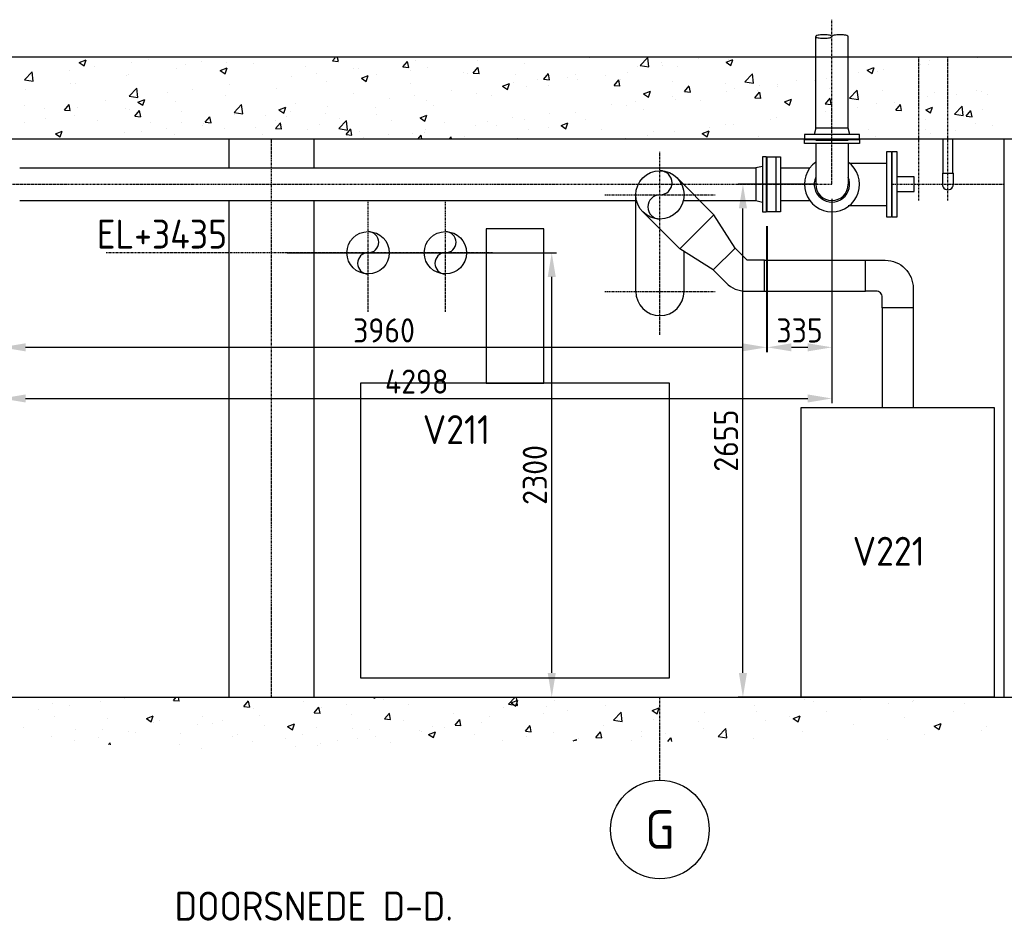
# Model space of a CAD drawing. Header units: metres. Extents: x -82085 to 58758, y -66901 to 95305.
# Tile 132 of 135: x 48527 to 53622, y 34251 to 38898. Entities that reach past the tile are written whole.
import ezdxf
from ezdxf.enums import TextEntityAlignment as Align

# ---------------------------------------------------------------- set-up
doc = ezdxf.new("R2010")
doc.units = ezdxf.units.M
doc.header["$MEASUREMENT"] = 0
doc.header["$PDSIZE"] = -1
doc.linetypes.add('CENTER-LN', pattern=[19, 10, -3, 3, -3])
doc.linetypes.add('HIDDEN2', pattern=[4.7625, 3.175, -1.5875])
doc.layers.get('0').update_dxf_attribs({"linetype": 'CONTINUOUS'})
doc.layers.get('DEFPOINTS').update_dxf_attribs({"linetype": 'CONTINUOUS'})
for name, color, linetype in [('3', 3, 'CONTINUOUS'), ('ARCERING', 10, 'CONTINUOUS'), ('CL', 1, 'CENTER-LN'), ('DIM', 10, 'CONTINUOUS'), ('GEBOUW', 7, 'CONTINUOUS'), ('TEXT2', 7, 'CONTINUOUS')]:
    doc.layers.add(name, color=color, linetype=linetype)
doc.styles.add('ROMANS', font='iso.shx')
doc.styles.get("Standard").update_dxf_attribs({"font": 'iso.shx'})
doc.dimstyles.get("Standard").update_dxf_attribs({"dimtxt": 0.18, "dimasz": 0.18, "dimexe": 0.18, "dimexo": 0.0625, "dimgap": 0.09, "dimtad": 0, "dimtih": 1, "dimtoh": 1, "dimdec": 4, "dimzin": 0, "dimdsep": 46, "dimtxsty": 'Standard', "dimcen": 0.09, "dimadec": 0, "dimazin": 0, "dimtfac": 1, "dimtdec": 4, "dimtofl": 0, "dimtmove": 0, "dimatfit": 3, "dimfxl": 1, "dimtolj": 1, "dimtzin": 0, "dimarcsym": 0})

# ---------------------------------------------------------------- blocks, each defined once
blk = doc.blocks.new('*D77')
at = {"layer": 'DEFPOINTS', "color": 0, "transparency": 16777216}
for p in [(52269.5, 38046.2), (52730.2, 38046.2), (53620.2, 35391.2)]:
    blk.add_point(p, dxfattribs=at)
at = {"layer": 'DIM', "color": 0, "lineweight": -2, "transparency": 16777216}
for p, q in [((52655.2, 38046.2), (52244.5, 38046.2)), ((52269.5, 35516.2), (52269.5, 37921.2)), ((53545.2, 35391.2), (52244.5, 35391.2))]:
    blk.add_line(p, q, dxfattribs=at)
at = {"layer": 'DIM', "color": 0, "transparency": 16777216}
for points in [[(52248.6, 37921.2), (52290.3, 37921.2), (52269.5, 38046.2)], [(52248.6, 35516.2), (52290.3, 35516.2), (52269.5, 35391.2)]]:
    blk.add_solid(points, dxfattribs=at)
at = {"layer": 'DIM', "color": 0, "transparency": 16777216, "insert": (52182, 36718.7), "char_height": 125, "attachment_point": 5, "rotation": 90}
blk.add_mtext('\\A1;2655', dxfattribs=at)
blk = doc.blocks.new('*D76')
at = {"layer": 'DEFPOINTS', "color": 0, "transparency": 16777216}
for p in [(49835.3, 37691.2), (51280.2, 37691.2), (49393.4, 35391.2)]:
    blk.add_point(p, dxfattribs=at)
at = {"layer": 'DIM', "color": 0, "lineweight": -2, "transparency": 16777216}
for p, q in [((49910.3, 37691.2), (51305.2, 37691.2)), ((51280.2, 35516.2), (51280.2, 37566.2)), ((49468.4, 35391.2), (51305.2, 35391.2))]:
    blk.add_line(p, q, dxfattribs=at)
at = {"layer": 'DIM', "color": 0, "transparency": 16777216}
for points in [[(51259.4, 37566.2), (51301.1, 37566.2), (51280.2, 37691.2)], [(51259.4, 35516.2), (51301.1, 35516.2), (51280.2, 35391.2)]]:
    blk.add_solid(points, dxfattribs=at)
at = {"layer": 'DIM', "color": 0, "transparency": 16777216, "insert": (51192.7, 36541.2), "char_height": 125, "attachment_point": 5, "rotation": 90}
blk.add_mtext('\\A1;2300', dxfattribs=at)
blk = doc.blocks.new('*D73')
at = {"layer": 'DEFPOINTS', "color": 0, "transparency": 16777216}
for p in [(48432.3, 38046.2), (52730.2, 38046.2), (52730.2, 36937.1)]:
    blk.add_point(p, dxfattribs=at)
at = {"layer": 'DIM', "color": 0, "lineweight": -2, "transparency": 16777216}
for p, q in [((48432.3, 37971.2), (48432.3, 36912.1)), ((52730.2, 37971.2), (52730.2, 36912.1)), ((48557.3, 36937.1), (52605.2, 36937.1))]:
    blk.add_line(p, q, dxfattribs=at)
at = {"layer": 'DIM', "color": 0, "transparency": 16777216}
for points in [[(48557.3, 36958), (48557.3, 36916.3), (48432.3, 36937.1)], [(52605.2, 36958), (52605.2, 36916.3), (52730.2, 36937.1)]]:
    blk.add_solid(points, dxfattribs=at)
at = {"layer": 'DIM', "color": 0, "transparency": 16777216, "insert": (50581.3, 37024.6), "char_height": 125, "attachment_point": 5}
blk.add_mtext('\\A1;4298', dxfattribs=at)
blk = doc.blocks.new('*X7')
at = {"color": 0}
for p, q in [((50145.4, 31327.8, 3239), (50158.8, 31343.8, 3239)), ((50175.9, 31324.8, 3239), (50172.4, 31343.8, 3239)), ((51477.3, 31343.8, 3239), (51477.4, 31343.7, 3239)), ((51477.5, 31343.7, 3239), (51477.5, 31343.8, 3239)), ((51737.3, 31303.4, 3239), (51776, 31343.8, 3239)), ((51782.5, 31296.4, 3239), (51777, 31343.8, 3239)), ((52041.1, 31342.1, 3239), (52041.1, 31342.1, 3239)), ((52192.4, 31337, 3239), (52192.4, 31337, 3239)), ((53484.9, 31342.6, 3239), (53484.9, 31342.6, 3239)), ((48835.1, 31319, 3239), (48870.7, 31332.7, 3239)), ((48835.1, 31319, 3239), (48860.4, 31301.9, 3239)), ((48860.4, 31301.9, 3239), (48870.7, 31332.6, 3239)), ((48914, 31296, 3239), (48914, 31296, 3239)), ((49106.4, 31321.3, 3239), (49106.4, 31321.3, 3239)), ((49194.5, 31334.7, 3239), (49194.5, 31334.7, 3239)), ((49340.5, 31285.5, 3239), (49340.5, 31285.5, 3239)), ((49384.4, 31310.2, 3239), (49384.4, 31310.2, 3239)), ((49465.7, 31323.3, 3239), (49465.7, 31323.3, 3239)), ((49565.2, 31278.3, 3239), (49600.8, 31292, 3239)), ((49590.5, 31261.2, 3239), (49600.8, 31291.9, 3239)), ((49597.1, 31318, 3239), (49597.1, 31318, 3239)), ((49736.8, 31311.8, 3239), (49736.8, 31311.8, 3239)), ((50008, 31300.4, 3239), (50008, 31300.4, 3239)), ((50145.3, 31327.8, 3239), (50175.7, 31325.1, 3239)), ((50253.5, 31289.6, 3239), (50253.5, 31289.6, 3239)), ((50279.2, 31288.9, 3239), (50279.2, 31288.9, 3239)), ((50509.7, 31295.9, 3239), (50534.2, 31325.1, 3239)), ((50509.7, 31295.9, 3239), (50540, 31293.2, 3239)), ((50540.2, 31292.9, 3239), (50534.4, 31324.8, 3239)), ((50574.3, 31331.8, 3239), (50574.3, 31331.8, 3239)), ((50636.1, 31293.4, 3239), (50636.1, 31293.4, 3239)), ((50874.1, 31264, 3239), (50898.6, 31293.2, 3239)), ((50896.9, 31329.2, 3239), (50896.9, 31329.2, 3239)), ((50904.6, 31261, 3239), (50898.7, 31292.9, 3239)), ((51141, 31312.2, 3239), (51141, 31312.2, 3239)), ((51721.5, 31300.1, 3239), (51721.5, 31300.1, 3239)), ((51737.4, 31303.3, 3239), (51782.6, 31296.3, 3239)), ((51848.7, 31316.8, 3239), (51848.7, 31316.8, 3239)), ((51855.3, 31302.4, 3239), (51855.3, 31302.4, 3239)), ((51928.6, 31298.9, 3239), (51928.6, 31298.9, 3239)), ((52182.2, 31320.1, 3239), (52217.8, 31333.8, 3239)), ((52182.2, 31320.1, 3239), (52207.5, 31303, 3239)), ((52207.5, 31303, 3239), (52217.8, 31333.7, 3239)), ((52912.3, 31279.4, 3239), (52947.8, 31293.1, 3239)), ((52937.6, 31262.3, 3239), (52947.9, 31293, 3239)), ((52995.8, 31285.1, 3239), (52995.8, 31285.1, 3239)), ((53188.2, 31310.4, 3239), (53188.2, 31310.4, 3239)), ((53228.3, 31310.1, 3239), (53228.3, 31310.1, 3239)), ((53234.3, 31328, 3239), (53234.3, 31328, 3239)), ((48551.7, 31229, 3239), (48591.3, 31270.3, 3239)), ((48596.9, 31221.9, 3239), (48591.3, 31270.2, 3239)), ((48786.8, 31279.2, 3239), (48786.8, 31279.2, 3239)), ((49079.7, 31249.7, 3239), (49079.7, 31249.7, 3239)), ((49088.2, 31259.3, 3239), (49088.2, 31259.3, 3239)), ((49565.2, 31278.3, 3239), (49590.5, 31261.2, 3239)), ((49933.9, 31247.5, 3239), (49933.9, 31247.5, 3239)), ((50061.1, 31264.2, 3239), (50061.1, 31264.2, 3239)), ((50295.2, 31237.6, 3239), (50330.8, 31251.3, 3239)), ((50295.3, 31237.6, 3239), (50320.5, 31220.5, 3239)), ((50320.6, 31220.6, 3239), (50330.9, 31251.3, 3239)), ((50372.2, 31255.3, 3239), (50372.2, 31255.3, 3239)), ((50550.4, 31277.4, 3239), (50550.4, 31277.4, 3239)), ((50821.6, 31266, 3239), (50821.6, 31266, 3239)), ((50844.8, 31261.3, 3239), (50844.8, 31261.3, 3239)), ((50874, 31264, 3239), (50904.4, 31261.4, 3239)), ((51092.8, 31254.5, 3239), (51092.8, 31254.5, 3239)), ((51238.5, 31232.2, 3239), (51263, 31261.4, 3239)), ((51269, 31229.2, 3239), (51263.1, 31261, 3239)), ((51363.9, 31243.1, 3239), (51363.9, 31243.1, 3239)), ((51400.7, 31257.8, 3239), (51400.7, 31257.8, 3239)), ((51559, 31251.5, 3239), (51559, 31251.5, 3239)), ((51672, 31266.4, 3239), (51672, 31266.4, 3239)), ((52279.5, 31219.4, 3239), (52319, 31260.6, 3239)), ((52324.7, 31212.3, 3239), (52319, 31260.5, 3239)), ((52703.7, 31236.2, 3239), (52703.7, 31236.2, 3239)), ((52868.6, 31268.3, 3239), (52868.6, 31268.3, 3239)), ((52912.3, 31279.4, 3239), (52937.6, 31262.3, 3239)), ((52938.1, 31277.1, 3239), (52938.1, 31277.1, 3239)), ((52967.5, 31274.3, 3239), (52967.5, 31274.3, 3239)), ((48551.8, 31228.8, 3239), (48597, 31221.8, 3239)), ((48791.9, 31208.5, 3239), (48791.9, 31208.5, 3239)), ((48815.8, 31211.7, 3239), (48815.8, 31211.7, 3239)), ((49093.9, 31144.9, 3239), (49133.4, 31186.2, 3239)), ((49139.1, 31137.8, 3239), (49133.4, 31186.1, 3239)), ((49613.1, 31205.3, 3239), (49613.1, 31205.3, 3239)), ((49854.8, 31187, 3239), (49854.8, 31187, 3239)), ((50115.6, 31222.8, 3239), (50115.6, 31222.8, 3239)), ((50548.5, 31210.5, 3239), (50548.5, 31210.5, 3239)), ((51025.3, 31197, 3239), (51060.9, 31210.6, 3239)), ((51025.3, 31196.9, 3239), (51050.6, 31179.9, 3239)), ((51050.6, 31179.9, 3239), (51060.9, 31210.6, 3239)), ((51081.1, 31215.8, 3239), (51081.1, 31215.8, 3239)), ((51147.3, 31192.6, 3239), (51147.3, 31192.6, 3239)), ((51208.3, 31232.5, 3239), (51208.3, 31232.5, 3239)), ((51238.4, 31232.1, 3239), (51268.8, 31229.5, 3239)), ((51262.8, 31200.7, 3239), (51262.8, 31200.7, 3239)), ((51411.1, 31230.7, 3239), (51411.1, 31230.7, 3239)), ((51602.8, 31200.3, 3239), (51627.3, 31229.5, 3239)), ((51602.8, 31200.3, 3239), (51633.1, 31197.6, 3239)), ((51633.3, 31197.3, 3239), (51627.5, 31229.1, 3239)), ((51635.1, 31231.6, 3239), (51635.1, 31231.6, 3239)), ((51906.3, 31220.2, 3239), (51906.3, 31220.2, 3239)), ((51967.2, 31168.4, 3239), (51991.7, 31197.6, 3239)), ((51997.7, 31165.4, 3239), (51991.8, 31197.2, 3239)), ((52177.5, 31208.7, 3239), (52177.5, 31208.7, 3239)), ((52228.2, 31184, 3239), (52228.2, 31184, 3239)), ((52279.5, 31219.2, 3239), (52324.7, 31212.2, 3239)), ((52355.4, 31200.8, 3239), (52355.4, 31200.8, 3239)), ((52447.1, 31203.7, 3239), (52447.1, 31203.7, 3239)), ((52448.7, 31197.2, 3239), (52448.7, 31197.2, 3239)), ((52547.8, 31226.1, 3239), (52547.8, 31226.1, 3239)), ((52641.8, 31226.3, 3239), (52641.8, 31226.3, 3239)), ((52719.8, 31185.8, 3239), (52719.8, 31185.8, 3239)), ((48559.3, 31179.1, 3239), (48559.3, 31179.1, 3239)), ((49093.9, 31144.8, 3239), (49139.1, 31137.8, 3239)), ((49293.5, 31163.2, 3239), (49293.5, 31163.2, 3239)), ((49420.7, 31179.9, 3239), (49420.7, 31179.9, 3239)), ((49590.9, 31148.9, 3239), (49590.9, 31148.9, 3239)), ((50252.3, 31159.6, 3239), (50252.3, 31159.6, 3239)), ((50440.7, 31131.4, 3239), (50440.7, 31131.4, 3239)), ((50567.9, 31148.2, 3239), (50567.9, 31148.2, 3239)), ((50760.3, 31173.5, 3239), (50760.3, 31173.5, 3239)), ((50890.7, 31160, 3239), (50890.7, 31160, 3239)), ((50966.5, 31149.8, 3239), (50966.5, 31149.8, 3239)), ((51755.4, 31156.3, 3239), (51790.9, 31169.9, 3239)), ((51755.4, 31156.2, 3239), (51780.7, 31139.2, 3239)), ((51780.7, 31139.2, 3239), (51791, 31169.9, 3239)), ((51907.4, 31141.8, 3239), (51907.4, 31141.8, 3239)), ((51967.1, 31168.4, 3239), (51997.5, 31165.7, 3239)), ((52186.2, 31167.9, 3239), (52186.2, 31167.9, 3239)), ((52331.5, 31136.5, 3239), (52361.9, 31133.9, 3239)), ((52331.6, 31136.5, 3239), (52356.1, 31165.7, 3239)), ((52345.5, 31175.4, 3239), (52345.5, 31175.4, 3239)), ((52362.1, 31133.5, 3239), (52356.2, 31165.4, 3239)), ((52696, 31104.7, 3239), (52720.4, 31133.8, 3239)), ((52726.4, 31101.6, 3239), (52720.6, 31133.5, 3239)), ((52821.6, 31135.3, 3239), (52861.2, 31176.5, 3239)), ((52821.7, 31135.1, 3239), (52866.9, 31128.1, 3239)), ((52866.8, 31128.2, 3239), (52861.2, 31176.4, 3239)), ((52991, 31174.3, 3239), (52991, 31174.3, 3239)), ((53222.2, 31141, 3239), (53222.2, 31141, 3239)), ((53262.2, 31162.9, 3239), (53262.2, 31162.9, 3239)), ((53375.4, 31152.3, 3239), (53375.4, 31152.3, 3239)), ((53478.7, 31173.5, 3239), (53478.7, 31173.5, 3239)), ((53502.6, 31169, 3239), (53502.6, 31169, 3239)), ((53533.4, 31151.4, 3239), (53533.4, 31151.4, 3239)), ((48553.2, 31098.1, 3239), (48553.2, 31098.1, 3239)), ((48758.4, 31073.2, 3239), (48782.9, 31102.4, 3239)), ((48780.3, 31095.6, 3239), (48780.3, 31095.6, 3239)), ((48788.9, 31070.2, 3239), (48783, 31102.1, 3239)), ((48824.4, 31086.6, 3239), (48824.4, 31086.6, 3239)), ((48972.7, 31121, 3239), (48972.7, 31121, 3239)), ((49073.5, 31080.6, 3239), (49073.5, 31080.6, 3239)), ((49138.4, 31114.5, 3239), (49173.9, 31128.1, 3239)), ((49138.4, 31114.4, 3239), (49163.6, 31097.4, 3239)), ((49163.7, 31097.4, 3239), (49174, 31128.1, 3239)), ((49334.3, 31116.4, 3239), (49334.3, 31116.4, 3239)), ((49636, 31060.8, 3239), (49675.6, 31102.1, 3239)), ((49681.2, 31053.8, 3239), (49675.6, 31102, 3239)), ((49868.4, 31073.8, 3239), (49904, 31087.5, 3239)), ((49893.7, 31056.7, 3239), (49904, 31087.4, 3239)), ((49956, 31108.8, 3239), (49956, 31108.8, 3239)), ((50119.9, 31089.2, 3239), (50119.9, 31089.2, 3239)), ((50366, 31086.2, 3239), (50366, 31086.2, 3239)), ((50629.9, 31124.3, 3239), (50629.9, 31124.3, 3239)), ((50670.2, 31099, 3239), (50670.2, 31099, 3239)), ((51587.8, 31099.7, 3239), (51587.8, 31099.7, 3239)), ((51665.8, 31097.3, 3239), (51665.8, 31097.3, 3239)), ((51715, 31116.4, 3239), (51715, 31116.4, 3239)), ((51922.4, 31129.8, 3239), (51922.4, 31129.8, 3239)), ((52049.3, 31124.6, 3239), (52049.3, 31124.6, 3239)), ((52485.4, 31115.6, 3239), (52521, 31129.2, 3239)), ((52485.4, 31115.5, 3239), (52510.7, 31098.5, 3239)), ((52510.7, 31098.5, 3239), (52521, 31129.2, 3239)), ((52695.9, 31104.6, 3239), (52726.2, 31102, 3239)), ((52862.2, 31084.7, 3239), (52862.2, 31084.7, 3239)), ((52961.3, 31105.2, 3239), (52961.3, 31105.2, 3239)), ((53054.6, 31110, 3239), (53054.6, 31110, 3239)), ((53060.3, 31072.8, 3239), (53084.8, 31102, 3239)), ((53090.8, 31069.8, 3239), (53084.9, 31101.6, 3239)), ((53215.5, 31074.9, 3239), (53251.1, 31088.6, 3239)), ((53240.8, 31057.8, 3239), (53251.1, 31088.5, 3239)), ((53363.8, 31051.2, 3239), (53403.3, 31092.4, 3239)), ((53409, 31044.1, 3239), (53403.4, 31092.4, 3239)), ((48653.1, 31078.9, 3239), (48653.1, 31078.9, 3239)), ((48660.3, 31029.8, 3239), (48660.3, 31029.8, 3239)), ((48758.3, 31073.2, 3239), (48788.7, 31070.5, 3239)), ((48809.7, 31042.5, 3239), (48809.7, 31042.5, 3239)), ((49095.6, 31075.1, 3239), (49095.6, 31075.1, 3239)), ((49122.7, 31041.3, 3239), (49147.2, 31070.5, 3239)), ((49122.7, 31041.3, 3239), (49153, 31038.6, 3239)), ((49153.2, 31038.3, 3239), (49147.4, 31070.2, 3239)), ((49366.7, 31063.7, 3239), (49366.7, 31063.7, 3239)), ((49487.1, 31009.4, 3239), (49511.6, 31038.6, 3239)), ((49517.6, 31006.4, 3239), (49511.7, 31038.3, 3239)), ((49636.1, 31060.7, 3239), (49681.3, 31053.7, 3239)), ((49637.9, 31052.2, 3239), (49637.9, 31052.2, 3239)), ((49659.7, 31057.9, 3239), (49659.7, 31057.9, 3239)), ((49800.3, 31047.1, 3239), (49800.3, 31047.1, 3239)), ((49868.4, 31073.7, 3239), (49893.7, 31056.7, 3239)), ((49909.1, 31040.8, 3239), (49909.1, 31040.8, 3239)), ((49927.5, 31063.9, 3239), (49927.5, 31063.9, 3239)), ((50109.4, 31053.7, 3239), (50109.4, 31053.7, 3239)), ((50374, 31048.1, 3239), (50374, 31048.1, 3239)), ((50598.5, 31033.1, 3239), (50634, 31046.8, 3239)), ((50598.5, 31033.1, 3239), (50623.8, 31016, 3239)), ((50623.8, 31016, 3239), (50634.1, 31046.7, 3239)), ((51074.6, 31032.1, 3239), (51074.6, 31032.1, 3239)), ((51267, 31057.5, 3239), (51267, 31057.5, 3239)), ((51405, 31061.5, 3239), (51405, 31061.5, 3239)), ((51753, 31073.7, 3239), (51753, 31073.7, 3239)), ((52440.9, 31034.6, 3239), (52440.9, 31034.6, 3239)), ((52697.5, 31067.1, 3239), (52697.5, 31067.1, 3239)), ((52735, 31068, 3239), (52735, 31068, 3239)), ((53060.2, 31072.8, 3239), (53090.6, 31070.1, 3239)), ((53215.5, 31074.8, 3239), (53240.8, 31057.8, 3239)), ((53363.8, 31051, 3239), (53409, 31044, 3239)), ((53424.6, 31040.9, 3239), (53455, 31038.2, 3239)), ((53424.7, 31040.9, 3239), (53449.2, 31070.1, 3239)), ((53455.2, 31037.9, 3239), (53449.3, 31069.7, 3239)), ((53509.6, 31075.7, 3239), (53509.6, 31075.7, 3239)), ((48553.1, 31010, 3239), (48553.1, 31010, 3239)), ((48931.5, 31018.4, 3239), (48931.5, 31018.4, 3239)), ((49202.7, 31006.9, 3239), (49202.7, 31006.9, 3239)), ((49287.1, 30979.6, 3239), (49287.1, 30979.6, 3239)), ((49363.5, 31007.1, 3239), (49363.5, 31007.1, 3239)), ((49473.9, 30995.5, 3239), (49473.9, 30995.5, 3239)), ((49479.5, 31004.9, 3239), (49479.5, 31004.9, 3239)), ((49487, 31009.4, 3239), (49517.4, 31006.8, 3239)), ((49584.8, 30979.8, 3239), (49584.8, 30979.8, 3239)), ((49745, 30984, 3239), (49745, 30984, 3239)), ((49848.6, 31017.9, 3239), (49848.6, 31017.9, 3239)), ((49851.5, 30977.6, 3239), (49876, 31006.8, 3239)), ((49882, 30974.6, 3239), (49876.1, 31006.4, 3239)), ((50077.7, 30997.2, 3239), (50077.7, 30997.2, 3239)), ((50178.2, 30976.8, 3239), (50217.7, 31018, 3239)), ((50180.3, 31029.3, 3239), (50180.3, 31029.3, 3239)), ((50223.4, 30969.7, 3239), (50217.8, 31017.9, 3239)), ((50451.5, 31017.9, 3239), (50451.5, 31017.9, 3239)), ((50722.7, 31006.4, 3239), (50722.7, 31006.4, 3239)), ((50884.5, 30990.9, 3239), (50884.5, 30990.9, 3239)), ((50947.5, 31015.4, 3239), (50947.5, 31015.4, 3239)), ((50993.8, 30994.9, 3239), (50993.8, 30994.9, 3239)), ((51141.1, 31023.5, 3239), (51141.1, 31023.5, 3239)), ((51265, 30983.5, 3239), (51265, 30983.5, 3239)), ((51328.5, 30992.4, 3239), (51364.1, 31006.1, 3239)), ((51328.6, 30992.4, 3239), (51353.8, 30975.3, 3239)), ((51353.9, 30975.3, 3239), (51364.2, 31006, 3239)), ((51456.8, 31022.9, 3239), (51456.8, 31022.9, 3239)), ((52094.6, 30983.7, 3239), (52094.6, 30983.7, 3239)), ((52180.1, 30998.8, 3239), (52180.1, 30998.8, 3239)), ((52221.8, 31000.4, 3239), (52221.8, 31000.4, 3239)), ((52414.2, 31025.7, 3239), (52414.2, 31025.7, 3239)), ((53213.3, 31024.9, 3239), (53213.3, 31024.9, 3239)), ((53472.6, 31004.4, 3239), (53472.6, 31004.4, 3239)), ((53561.3, 30994, 3239), (53561.3, 30994, 3239)), ((48711.5, 30950.6, 3239), (48747.1, 30964.3, 3239)), ((48711.5, 30950.6, 3239), (48736.8, 30933.5, 3239)), ((48736.8, 30933.5, 3239), (48747.1, 30964.2, 3239)), ((49067.2, 30956.2, 3239), (49067.2, 30956.2, 3239)), ((49159.9, 30962.8, 3239), (49159.9, 30962.8, 3239)), ((49328.2, 30947.3, 3239), (49328.2, 30947.3, 3239)), ((49781.5, 30946.4, 3239), (49781.5, 30946.4, 3239)), ((49851.4, 30977.5, 3239), (49881.8, 30974.9, 3239)), ((50016.2, 30972.5, 3239), (50016.2, 30972.5, 3239)), ((50178.2, 30976.6, 3239), (50223.4, 30969.6, 3239)), ((50215.8, 30945.7, 3239), (50246.1, 30943, 3239)), ((50215.9, 30945.7, 3239), (50240.3, 30974.9, 3239)), ((50246.4, 30942.7, 3239), (50240.5, 30974.5, 3239)), ((50287.4, 30961.1, 3239), (50287.4, 30961.1, 3239)), ((50307.1, 30931.1, 3239), (50307.1, 30931.1, 3239)), ((50434.2, 30947.8, 3239), (50434.2, 30947.8, 3239)), ((50558.6, 30949.6, 3239), (50558.6, 30949.6, 3239)), ((50588.6, 30923.8, 3239), (50604.7, 30943, 3239)), ((50608.3, 30923.8, 3239), (50604.8, 30942.6, 3239)), ((50623.7, 30955.2, 3239), (50623.7, 30955.2, 3239)), ((50626.6, 30973.2, 3239), (50626.6, 30973.2, 3239)), ((50750.2, 30923.8, 3239), (50759.9, 30933.9, 3239)), ((50761.1, 30923.8, 3239), (50759.9, 30933.8, 3239)), ((50829.8, 30938.2, 3239), (50829.8, 30938.2, 3239)), ((51160.5, 30972, 3239), (51160.5, 30972, 3239)), ((51536.2, 30972, 3239), (51536.2, 30972, 3239)), ((51659.6, 30928.2, 3239), (51659.6, 30928.2, 3239)), ((51773.8, 30941.4, 3239), (51773.8, 30941.4, 3239)), ((51807.4, 30960.6, 3239), (51807.4, 30960.6, 3239)), ((51916.2, 30960.7, 3239), (51916.2, 30960.7, 3239)), ((52058.6, 30951.7, 3239), (52094.2, 30965.4, 3239)), ((52058.6, 30951.7, 3239), (52083.9, 30934.6, 3239)), ((52078.6, 30949.1, 3239), (52078.6, 30949.1, 3239)), ((52083.9, 30934.7, 3239), (52094.2, 30965.4, 3239)), ((52349.7, 30937.7, 3239), (52349.7, 30937.7, 3239)), ((52917.1, 30974, 3239), (52917.1, 30974, 3239)), ((52955.2, 30936.1, 3239), (52955.2, 30936.1, 3239)), ((53216, 30971.8, 3239), (53216, 30971.8, 3239)), ((53241.8, 30951.9, 3239), (53241.8, 30951.9, 3239)), ((53368.9, 30968.7, 3239), (53368.9, 30968.7, 3239)), ((51100.9, 30926.7, 3239), (51100.9, 30926.7, 3239)), ((52620.9, 30926.2, 3239), (52620.9, 30926.2, 3239)), ((52821.9, 30923.8, 3239), (52824.2, 30924.7, 3239)), ((52824, 30923.8, 3239), (52824.3, 30924.7, 3239)), ((49070, 28026.7, 3239), (49070, 28026.7, 3239)), ((49322.3, 28016.3, 3239), (49337, 28033.8, 3239)), ((49352.7, 28013.3, 3239), (49349, 28033.8, 3239)), ((50356.9, 28033.8, 3239), (50365, 28028.3, 3239)), ((50365, 28028.3, 3239), (50366.8, 28033.8, 3239)), ((51057.1, 27998, 3239), (51091.4, 28033.8, 3239)), ((51102.3, 27990.9, 3239), (51097.3, 28033.8, 3239)), ((51877.6, 28030.8, 3239), (51877.6, 28030.8, 3239)), ((52604.6, 28033.1, 3239), (52604.6, 28033.1, 3239)), ((48698.5, 27998.6, 3239), (48698.5, 27998.6, 3239)), ((48784.4, 27992.1, 3239), (48784.4, 27992.1, 3239)), ((48942.9, 28010, 3239), (48942.9, 28010, 3239)), ((49322.2, 28016.3, 3239), (49352.6, 28013.6, 3239)), ((49686.6, 27984.4, 3239), (49711.1, 28013.6, 3239)), ((49686.6, 27984.4, 3239), (49716.9, 27981.7, 3239)), ((49717.1, 27981.4, 3239), (49711.2, 28013.3, 3239)), ((49737.4, 27973.9, 3239), (49737.4, 27973.9, 3239)), ((49998.2, 28009.7, 3239), (49998.2, 28009.7, 3239)), ((50051, 27952.5, 3239), (50075.5, 27981.7, 3239)), ((50081.5, 27949.5, 3239), (50075.6, 27981.4, 3239)), ((50090, 27978.2, 3239), (50090, 27978.2, 3239)), ((50217.2, 27995, 3239), (50217.2, 27995, 3239)), ((50409.6, 28020.3, 3239), (50409.6, 28020.3, 3239)), ((50541, 27994.1, 3239), (50541, 27994.1, 3239)), ((51029.9, 27979.5, 3239), (51029.9, 27979.5, 3239)), ((51057.1, 27997.8, 3239), (51102.3, 27990.8, 3239)), ((51069.8, 28004.7, 3239), (51105.3, 28018.4, 3239)), ((51069.8, 28004.7, 3239), (51095.1, 27987.6, 3239)), ((51095.1, 27987.7, 3239), (51105.4, 28018.3, 3239)), ((51255.3, 27984.3, 3239), (51255.3, 27984.3, 3239)), ((51293.8, 28017.6, 3239), (51293.8, 28017.6, 3239)), ((51556.7, 27988.6, 3239), (51556.7, 27988.6, 3239)), ((51799.8, 27964, 3239), (51835.4, 27977.7, 3239)), ((51825.1, 27947, 3239), (51835.4, 27977.7, 3239)), ((52329.7, 27990.6, 3239), (52329.7, 27990.6, 3239)), ((52586.3, 28023.1, 3239), (52586.3, 28023.1, 3239)), ((52634.3, 28009.9, 3239), (52634.3, 28009.9, 3239)), ((52875.8, 28021.7, 3239), (52875.8, 28021.7, 3239)), ((53024.7, 27999.1, 3239), (53024.7, 27999.1, 3239)), ((53147, 28010.2, 3239), (53147, 28010.2, 3239)), ((53151.9, 28015.8, 3239), (53151.9, 28015.8, 3239)), ((53418.2, 27998.7, 3239), (53418.2, 27998.7, 3239)), ((48622, 27967.7, 3239), (48622, 27967.7, 3239)), ((48709.2, 27933.9, 3239), (48709.2, 27933.9, 3239)), ((48980.3, 27922.5, 3239), (48980.3, 27922.5, 3239)), ((49182.8, 27922.3, 3239), (49218.4, 27935.9, 3239)), ((49182.8, 27922.2, 3239), (49208.1, 27905.2, 3239)), ((49208.1, 27905.2, 3239), (49218.4, 27935.9, 3239)), ((49473.6, 27935.8, 3239), (49473.6, 27935.8, 3239)), ((49769.2, 27936, 3239), (49769.2, 27936, 3239)), ((50050.9, 27952.5, 3239), (50081.3, 27949.9, 3239)), ((50244.8, 27943.3, 3239), (50244.8, 27943.3, 3239)), ((50415.4, 27920.7, 3239), (50439.9, 27949.8, 3239)), ((50445.8, 27917.7, 3239), (50440, 27949.5, 3239)), ((50773.3, 27947, 3239), (50773.3, 27947, 3239)), ((50959, 27933.4, 3239), (50959, 27933.4, 3239)), ((51237.2, 27946.5, 3239), (51237.2, 27946.5, 3239)), ((51364.3, 27963.2, 3239), (51364.3, 27963.2, 3239)), ((51599.2, 27913.9, 3239), (51638.8, 27955.1, 3239)), ((51644.4, 27906.8, 3239), (51638.8, 27955.1, 3239)), ((51799.8, 27964, 3239), (51825.1, 27946.9, 3239)), ((52068.9, 27954.8, 3239), (52068.9, 27954.8, 3239)), ((52338, 27959.1, 3239), (52338, 27959.1, 3239)), ((52511.5, 27931.5, 3239), (52511.5, 27931.5, 3239)), ((52529.9, 27923.4, 3239), (52565.5, 27937, 3239)), ((52529.9, 27923.3, 3239), (52555.2, 27906.3, 3239)), ((52555.2, 27906.3, 3239), (52565.5, 27937, 3239)), ((52703.9, 27956.8, 3239), (52703.9, 27956.8, 3239)), ((53104.8, 27927.9, 3239), (53104.8, 27927.9, 3239)), ((53361.4, 27960.4, 3239), (53361.4, 27960.4, 3239)), ((48545.1, 27877.1, 3239), (48545.1, 27877.1, 3239)), ((49217, 27903.3, 3239), (49217, 27903.3, 3239)), ((49251.5, 27911, 3239), (49251.5, 27911, 3239)), ((49449.6, 27893.9, 3239), (49449.6, 27893.9, 3239)), ((49522.7, 27899.6, 3239), (49522.7, 27899.6, 3239)), ((49576.8, 27910.7, 3239), (49576.8, 27910.7, 3239)), ((49793.9, 27888.1, 3239), (49793.9, 27888.1, 3239)), ((49912.9, 27881.6, 3239), (49948.4, 27895.2, 3239)), ((49912.9, 27881.5, 3239), (49938.2, 27864.5, 3239)), ((49938.2, 27864.5, 3239), (49948.5, 27895.2, 3239)), ((49948.5, 27892.4, 3239), (49948.5, 27892.4, 3239)), ((50065.1, 27876.6, 3239), (50065.1, 27876.6, 3239)), ((50248.7, 27873.1, 3239), (50248.7, 27873.1, 3239)), ((50415.3, 27920.6, 3239), (50445.7, 27918, 3239)), ((50512.5, 27911.2, 3239), (50512.5, 27911.2, 3239)), ((50662.7, 27882.6, 3239), (50662.7, 27882.6, 3239)), ((50723.9, 27878.9, 3239), (50723.9, 27878.9, 3239)), ((50779.7, 27888.8, 3239), (50804.2, 27918, 3239)), ((50779.7, 27888.8, 3239), (50810, 27886.1, 3239)), ((50810.2, 27885.8, 3239), (50804.3, 27917.6, 3239)), ((50916.3, 27904.3, 3239), (50916.3, 27904.3, 3239)), ((51144.1, 27856.9, 3239), (51168.6, 27886.1, 3239)), ((51174.6, 27853.9, 3239), (51168.7, 27885.7, 3239)), ((51548.4, 27884.2, 3239), (51548.4, 27884.2, 3239)), ((51599.3, 27913.7, 3239), (51644.5, 27906.7, 3239)), ((51805, 27916.7, 3239), (51805, 27916.7, 3239)), ((52041.8, 27908.2, 3239), (52041.8, 27908.2, 3239)), ((52063.5, 27872.5, 3239), (52063.5, 27872.5, 3239)), ((52141.4, 27829.8, 3239), (52181, 27871.1, 3239)), ((52186.6, 27822.7, 3239), (52181, 27871, 3239)), ((52384.3, 27914.8, 3239), (52384.3, 27914.8, 3239)), ((52844, 27892.1, 3239), (52844, 27892.1, 3239)), ((53260, 27882.7, 3239), (53295.5, 27896.3, 3239)), ((53260, 27882.6, 3239), (53285.2, 27865.6, 3239)), ((53285.3, 27865.6, 3239), (53295.6, 27896.3, 3239)), ((53531.5, 27883, 3239), (53531.5, 27883, 3239)), ((48692.3, 27829.4, 3239), (48692.3, 27829.4, 3239)), ((48816.3, 27865.7, 3239), (48816.3, 27865.7, 3239)), ((48936.4, 27826.4, 3239), (48936.4, 27826.4, 3239)), ((48956.1, 27867.5, 3239), (48956.1, 27867.5, 3239)), ((49087.5, 27854.2, 3239), (49087.5, 27854.2, 3239)), ((49128.8, 27851.7, 3239), (49128.8, 27851.7, 3239)), ((49358.6, 27842.8, 3239), (49358.6, 27842.8, 3239)), ((49629.8, 27831.3, 3239), (49629.8, 27831.3, 3239)), ((49652.2, 27841.6, 3239), (49652.2, 27841.6, 3239)), ((49901, 27819.9, 3239), (49901, 27819.9, 3239)), ((49992.1, 27840.6, 3239), (49992.1, 27840.6, 3239)), ((50275.9, 27819.9, 3239), (50275.9, 27819.9, 3239)), ((50336.3, 27865.2, 3239), (50336.3, 27865.2, 3239)), ((50366.5, 27831.7, 3239), (50366.5, 27831.7, 3239)), ((50596.8, 27862.2, 3239), (50596.8, 27862.2, 3239)), ((50607.4, 27853.7, 3239), (50607.4, 27853.7, 3239)), ((50642.9, 27840.9, 3239), (50678.5, 27854.5, 3239)), ((50643, 27840.8, 3239), (50668.2, 27823.8, 3239)), ((50668.2, 27823.8, 3239), (50678.5, 27854.5, 3239)), ((50878.6, 27842.3, 3239), (50878.6, 27842.3, 3239)), ((51144, 27856.9, 3239), (51174.4, 27854.2, 3239)), ((51149.8, 27830.8, 3239), (51149.8, 27830.8, 3239)), ((51287.6, 27848.5, 3239), (51287.6, 27848.5, 3239)), ((51508.4, 27825, 3239), (51538.8, 27822.3, 3239)), ((51508.5, 27825, 3239), (51533, 27854.2, 3239)), ((51538.9, 27822, 3239), (51533.1, 27853.9, 3239)), ((51743.9, 27830.4, 3239), (51743.9, 27830.4, 3239)), ((51745.5, 27857.4, 3239), (51745.5, 27857.4, 3239)), ((51871.1, 27847.2, 3239), (51871.1, 27847.2, 3239)), ((51881.3, 27803.2, 3239), (51897.3, 27822.3, 3239)), ((51900.9, 27803.1, 3239), (51897.4, 27822, 3239)), ((52141.5, 27829.7, 3239), (52186.6, 27822.7, 3239)), ((52323.5, 27821.5, 3239), (52323.5, 27821.5, 3239)), ((52580.1, 27854, 3239), (52580.1, 27854, 3239)), ((53210.6, 27840.8, 3239), (53210.6, 27840.8, 3239)), ((53502.1, 27859.4, 3239), (53502.1, 27859.4, 3239)), ((48809.2, 27809.6, 3239), (48809.2, 27809.6, 3239)), ((48987.2, 27788.1, 3239), (48995.4, 27796.6, 3239)), ((48996.5, 27787.2, 3239), (48995.4, 27796.6, 3239)), ((49356, 27790.7, 3239), (49356, 27790.7, 3239)), ((49731.2, 27804.8, 3239), (49731.2, 27804.8, 3239)), ((49956.4, 27777.9, 3239), (49956.4, 27777.9, 3239)), ((50070.2, 27780.9, 3239), (50070.2, 27780.9, 3239)), ((50083.5, 27794.6, 3239), (50083.5, 27794.6, 3239)), ((50172.2, 27808.4, 3239), (50172.2, 27808.4, 3239)), ((50443.4, 27796.9, 3239), (50443.4, 27796.9, 3239)), ((51023.8, 27810.4, 3239), (51023.8, 27810.4, 3239)), ((51390.7, 27807, 3239), (51408.6, 27813.9, 3239)), ((51406.3, 27806.9, 3239), (51408.6, 27813.8, 3239)), ((51421, 27819.4, 3239), (51421, 27819.4, 3239)), ((51692.2, 27807.9, 3239), (51692.2, 27807.9, 3239)), ((53018.2, 27815.4, 3239), (53018.2, 27815.4, 3239)), ((49467.4, 27766.7, 3239), (49467.4, 27766.7, 3239))]:
    blk.add_line(p, q, dxfattribs=at)
blk = doc.blocks.new('*D36')
at = {"layer": 'DEFPOINTS', "color": 0, "transparency": 16777216}
for p in [(52730.2, 38046.2), (52395.2, 37903.7), (52730.2, 37201.9)]:
    blk.add_point(p, dxfattribs=at)
at = {"layer": 'DIM', "color": 0, "lineweight": -2, "transparency": 16777216}
for p, q in [((52730.2, 37971.2), (52730.2, 37176.9)), ((52395.2, 37828.7), (52395.2, 37176.9)), ((52520.2, 37201.9), (52605.2, 37201.9))]:
    blk.add_line(p, q, dxfattribs=at)
at = {"layer": 'DIM', "color": 0, "transparency": 16777216}
for points in [[(52520.2, 37222.7), (52520.2, 37181.1), (52395.2, 37201.9)], [(52605.2, 37222.7), (52605.2, 37181.1), (52730.2, 37201.9)]]:
    blk.add_solid(points, dxfattribs=at)
at = {"layer": 'DIM', "color": 0, "transparency": 16777216, "insert": (52562.4, 37289.4), "char_height": 125, "attachment_point": 5}
blk.add_mtext('\\A1;335', dxfattribs=at)
blk = doc.blocks.new('*D35')
at = {"layer": 'DEFPOINTS', "color": 0, "transparency": 16777216}
for p in [(48432.3, 38046.2), (52392.2, 37903.7), (52392.2, 37201.9)]:
    blk.add_point(p, dxfattribs=at)
at = {"layer": 'DIM', "color": 0, "lineweight": -2, "transparency": 16777216}
for p, q in [((48432.3, 37971.2), (48432.3, 37176.9)), ((52392.2, 37828.7), (52392.2, 37176.9)), ((48557.3, 37201.9), (52267.2, 37201.9))]:
    blk.add_line(p, q, dxfattribs=at)
at = {"layer": 'DIM', "color": 0, "transparency": 16777216}
for points in [[(48557.3, 37222.7), (48557.3, 37181.1), (48432.3, 37201.9)], [(52267.2, 37222.7), (52267.2, 37181.1), (52392.2, 37201.9)]]:
    blk.add_solid(points, dxfattribs=at)
at = {"layer": 'DIM', "color": 0, "transparency": 16777216, "insert": (50412.3, 37289.4), "char_height": 125, "attachment_point": 5}
blk.add_mtext('\\A1;3960', dxfattribs=at)
blk = doc.blocks.new('PE-Aanmaaktank VA')
at = {"layer": '3'}
for points in [[(150, 2325), (-150, 2325), (-150, 1525), (150, 1525)], [(-800, 0), (800, 0), (800, 1525), (-800, 1525)]]:
    blk.add_lwpolyline(points, close=True, dxfattribs=at)

msp = doc.modelspace()

# ---------------------------------------------------------------- linework, layer by layer
at = {"layer": '3'}
for p, q in [((52646.01075, 38336.67172), (52646.01075, 38811.07531)), ((52814.31075, 38336.67172), (52814.31075, 38811.07531)), ((53305.16075, 38103.17172), (53305.16075, 38281.17172)), ((53355.16075, 38103.17172), (53355.16075, 38281.17172)), ((52646.01075, 38256.67172), (52646.01075, 38046.17172)), ((52814.31075, 38256.67172), (52814.31075, 38046.17172)), ((48526.99632, 38130.32172), (52337.16075, 38130.32172)), ((52464.16075, 38130.32172), (52615.16063, 38130.32172)), ((52824.04336, 38155.72172), (53014.16075, 38155.72172)), ((51928.5491, 38079.56007), (52119.46793, 37888.64123)), ((53301.66075, 38103.17172), (53301.66075, 38046.17218)), ((53301.66075, 38103.17172), (53358.70044, 38103.17172)), ((53358.66075, 38046.17172), (53358.66075, 38103.17172)), ((48526.99632, 37962.02172), (51715.16075, 37962.02172)), ((51715.16075, 37491.17172), (51715.16075, 37991.17172)), ((51965.16075, 37962.02172), (52337.16075, 37962.02172)), ((52464.16075, 37962.02172), (52619.02965, 37962.02172)), ((52464.16075, 37962.02172), (52615.16063, 37962.02172)), ((52814.31075, 37936.62172), (53014.16075, 37936.62172)), ((51751.7724, 37902.78337), (51942.69123, 37711.86454)), ((51942.69123, 37711.86454), (52119.46793, 37888.64123)), ((52229.06948, 37715.40007), (52119.46793, 37888.64123)), ((52115.9324, 37602.26299), (51942.69123, 37711.86454)), ((52115.9324, 37602.26299), (52229.06948, 37715.40007)), ((51965.16075, 37491.17172), (51965.16075, 37697.64913)), ((52380.76797, 37652.5645), (52903.46006, 37652.5645)), ((52380.76797, 37492.5645), (52903.46006, 37492.5645)), ((52990.46006, 37405.5645), (52990.46006, 36891.17172)), ((53150.46006, 37405.5645), (53150.46006, 36891.17172))]:
    msp.add_line(p, q, dxfattribs=at)
for points in [[(52730.16075, 38811.07531, 0.2800357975), (52728.63401, 38813.58752, 0.0668308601), (52717.83727, 38817.46959, 0.0307377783), (52705.43191, 38819.3476, 0.0222010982), (52688.08575, 38820.11818, 0.0222010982), (52670.73959, 38819.3476, 0.0307377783), (52658.33423, 38817.46959, 0.0668308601), (52647.53749, 38813.58752, 0.2800357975), (52646.01075, 38811.07531, 0.2800357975), (52647.53749, 38808.56311, 0.0668308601), (52658.33423, 38804.68104, 0.0307377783), (52670.73959, 38802.80303, 0.0222010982), (52688.08575, 38802.03244, 0.0222010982), (52705.43191, 38802.80303, 0.0307377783), (52717.83727, 38804.68104, 0.0668308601), (52728.63401, 38808.56311, 0.2800357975)], [(52229.06948, 37715.40007), (52115.9324, 37602.26299), (52182.94169, 37535.25369, 0.1989123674), (52286.00251, 37492.5645), (52380.76797, 37492.5645), (52380.76797, 37652.5645), (52291.90505, 37652.5645)], [(53150.46006, 37508.3145), (53150.46006, 37405.5645), (52990.46006, 37405.5645), (52990.46006, 37460.8145, 0.4142135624), (52958.71006, 37492.5645), (52903.46006, 37492.5645), (52903.46006, 37652.5645), (53006.21006, 37652.5645, -0.4142135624)]]:
    msp.add_lwpolyline(points, format="xyb", close=True, dxfattribs=at)
msp.add_lwpolyline([(52814.31075, 38811.07531, 0.2800357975), (52812.78401, 38813.58752, 0.0668308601), (52801.98727, 38817.46959, 0.0307377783), (52789.58191, 38819.3476, 0.0222010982), (52772.23575, 38820.11818, 0.0222010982), (52754.88959, 38819.3476, 0.0307377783), (52742.48423, 38817.46959, 0.0668308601), (52731.68749, 38813.58752, 0.2800357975), (52730.16075, 38811.07531, 0.2800357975)], format="xyb", dxfattribs=at)
for points in [[(52822.16075, 38303.67172), (52814.31075, 38336.67172), (52646.01075, 38336.67172), (52638.16075, 38303.67172)], [(52370.16075, 38138.17172), (52337.16075, 38130.32172), (52337.16075, 37962.02172), (52370.16075, 37954.17172)]]:
    msp.add_lwpolyline(points, dxfattribs=at)
for points in [[(52587.66075, 38281.67172), (52872.66075, 38281.67172), (52872.66075, 38303.67172), (52587.66075, 38303.67172)], [(52587.66075, 38278.67172), (52872.66075, 38278.67172), (52872.66075, 38256.67172), (52587.66075, 38256.67172)], [(53038.16075, 37876.17172), (53014.16075, 37876.17172), (53014.16075, 38216.17172), (53038.16075, 38216.17172)], [(53065.16075, 37876.17172), (53041.16075, 37876.17172), (53041.16075, 38216.17172), (53065.16075, 38216.17172)], [(52392.16075, 37903.67172), (52392.16075, 38188.67172), (52370.16075, 38188.67172), (52370.16075, 37903.67172)], [(52439.16075, 37903.67172), (52395.16075, 37903.67172), (52395.16075, 38188.67172), (52439.16075, 38188.67172)], [(52442.16075, 37903.67172), (52442.16075, 38188.67172), (52464.16075, 38188.67172), (52464.16075, 37903.67172)], [(53065.16075, 38008.03499), (53155.24675, 38008.03499), (53155.24675, 38084.30844), (53065.16075, 38084.30844)], [(53570.46006, 36891.17172), (53570.46006, 35391.17172), (52570.46006, 35391.17172), (52570.46006, 36891.17172)]]:
    msp.add_lwpolyline(points, close=True, dxfattribs=at)
for centre, radius in [((51840.16075, 37991.17172), 125), ((50330.16075, 37691.17172), 109.55), ((50730.16075, 37691.17172), 109.55)]:
    msp.add_circle(centre, radius, dxfattribs=at)
for centre, radius, start, end in [((51840.16075, 38053.67172), 62.5, 270, 90), ((52730.16075, 38046.17172), 142.5, 126.19436607, 53.80563393), ((52730.16075, 38046.17172), 92, 156.15946075, 23.84053925), ((52730.16075, 38046.17172), 84.15, 180, 0), ((53330.16075, 38046.17172), 28.5, 179.99907828, 0), ((51840.16075, 37928.67172), 62.5, 90, 270), ((50330.16075, 37745.94672), 54.775, 270, 90), ((50730.16075, 37745.94672), 54.775, 270, 90), ((50330.16075, 37636.39672), 54.775, 90, 270), ((50730.16075, 37636.39672), 54.775, 90, 270), ((51840.16075, 37491.17172), 125, 180, 0)]:
    msp.add_arc(centre, radius, start, end, dxfattribs=at)
at = {"layer": 'CL', "linetype": 'HIDDEN2'}
msp.add_line((52646.01075, 38274.67172), (52814.31075, 38274.67172), dxfattribs=at)
at = {"layer": 'GEBOUW'}
for p, q in [((45985.16075, 38706.17172), (57715.16075, 38706.17172)), ((45985.16075, 38281.17172), (57715.16075, 38281.17172)), ((49610.16075, 38130.32172), (49610.16075, 38281.17172)), ((50050.16075, 38130.32172), (50050.16075, 38281.17172)), ((53620.16075, 38281.17172), (53620.16075, 35391.17172)), ((49610.16075, 35391.17172), (49610.16075, 37962.02172)), ((50050.16075, 35391.17172), (50050.16075, 37962.02172)), ((45985.16075, 35391.17172), (57715.16075, 35391.17172))]:
    msp.add_line(p, q, dxfattribs=at)
at = {"layer": 'TEXT2', "color": 1, "linetype": 'CENTER-LN'}
for p, q in [((52730.16075, 38046.17172), (52730.16075, 38898.15317)), ((53180.16075, 37962.02172), (53180.16075, 38706.17172)), ((53330.16075, 37962.02172), (53330.16075, 38706.17172)), ((49830.16075, 35391.17172), (49830.16075, 38281.17172)), ((51840.16075, 37266.17172), (51840.16075, 38216.17172)), ((48432.34852, 38046.17172), (52730.16075, 38046.17172)), ((53044.41213, 38046.17172), (53615.90938, 38046.17172)), ((51554.19855, 37991.17172), (52126.12295, 37991.17172)), ((50330.16075, 37386.20952), (50330.16075, 37958.13392)), ((50730.16075, 37386.20952), (50730.16075, 37958.13392)), ((50974.29236, 37691.17172), (48974.53034, 37691.17172)), ((51554.19855, 37491.17172), (52126.12295, 37491.17172)), ((51840.16075, 34960.76045), (51840.16075, 35391.17172))]:
    msp.add_line(p, q, dxfattribs=at)
at = {"layer": 'TEXT2'}
msp.add_circle((51840.16075, 34705.65934), 255.10112, dxfattribs=at)

# ---------------------------------------------------------------- block references
msp.add_blockref('PE-Aanmaaktank VA', (51090.16075, 35491.17172))
at = {"layer": 'ARCERING'}
msp.add_blockref('*X7', (0, 7357.37196), dxfattribs=at)

# ---------------------------------------------------------------- texts
at = {"layer": '3', "color": 4, "style": 'ROMANS'}
msp.add_text('%%UDOORSNEDE D-D.', height=150, dxfattribs=at).set_placement((50049.16775, 34309.24211), align=Align.MIDDLE)
at = {"layer": 'DIM', "style": 'ROMANS'}
msp.add_text('EL+3435', height=150, dxfattribs=at).set_placement((49262.98282, 37788.17095), align=Align.MIDDLE)
at = {"layer": 'GEBOUW', "style": 'ROMANS'}
for s, p in [('V211', (50787.10867, 36775.82312)), ('V221', (53023.98316, 36146.13212))]:
    msp.add_text(s, height=150, dxfattribs=at).set_placement(p, align=Align.MIDDLE)
at = {"layer": 'TEXT2', "style": 'ROMANS'}
msp.add_text('G', height=200, dxfattribs=at).set_placement((51840.16075, 34705.65934), align=Align.MIDDLE)

# ---------------------------------------------------------------- dimensions: what is measured, and where the dimension line sits
at = {"layer": 'DIM'}
for base, p1, p2, angle, override, picture, middle in [((52730.16075, 36937.15), (48432.34852, 38046.17172), (52730.16075, 38046.17172), 180, {"dimtxt": 125, "dimasz": 125, "dimexe": 25, "dimexo": 75, "dimgap": 25, "dimtad": 1, "dimtih": 0, "dimtoh": 0, "dimdec": 0, "dimzin": 3, "dimcen": 0, "dimtfac": 0.008, "dimtdec": 0, "dimtmove": 0, "dimtzin": 3}, '*D73', (50581.25464, 37024.65)), ((52269.45569, 38046.17172), (53620.16075, 35391.17172), (52730.16075, 38046.17172), 90, {"dimtxt": 125, "dimasz": 125, "dimexe": 25, "dimexo": 75, "dimgap": 25, "dimtad": 1, "dimtih": 0, "dimtoh": 0, "dimdec": 0, "dimzin": 3, "dimcen": 0, "dimtfac": 0.008, "dimtdec": 0, "dimtzin": 3}, '*D77', (52181.95569, 36718.67172)), ((51280.23495, 37691.17172), (49393.37453, 35391.17172), (49835.32453, 37691.17172), 90, {"dimtxt": 125, "dimasz": 125, "dimexe": 25, "dimexo": 75, "dimgap": 25, "dimtad": 1, "dimtih": 0, "dimtoh": 0, "dimdec": 0, "dimzin": 3, "dimcen": 0, "dimtfac": 0.008, "dimtdec": 0, "dimtzin": 3}, '*D76', (51192.73495, 36541.17172))]:
    dim = msp.add_linear_dim(base=base, p1=p1, p2=p2, angle=angle, dimstyle='Standard', override=override, dxfattribs=at)
    dim.commit()
    dim.dimension.update_dxf_attribs({"geometry": picture, "text_midpoint": middle})
dim = msp.add_linear_dim(base=(52392.16075, 37201.90053), p1=(48432.34852, 38046.17172), p2=(52392.16075, 37903.67172), dimstyle='Standard', override={"dimtxt": 125, "dimasz": 125, "dimexe": 25, "dimexo": 75, "dimgap": 25, "dimtad": 1, "dimtih": 0, "dimtoh": 0, "dimdec": 0, "dimzin": 3, "dimcen": 0, "dimtfac": 0.008, "dimtdec": 0, "dimtmove": 0, "dimtzin": 3}, dxfattribs=at)
dim.commit()
dim.dimension.update_dxf_attribs({"geometry": '*D35', "text_midpoint": (50412.25464, 37289.40053)})
dim = msp.add_linear_dim(base=(52730.16075, 37201.90053), p1=(52395.16075, 37903.67172), p2=(52730.16075, 38046.17172), dimstyle='Standard', override={"dimtxt": 125, "dimasz": 125, "dimexe": 25, "dimexo": 75, "dimgap": 25, "dimtad": 1, "dimtih": 0, "dimtoh": 0, "dimdec": 0, "dimzin": 3, "dimcen": 0, "dimtfac": 0.008, "dimtdec": 0, "dimtzin": 3}, dxfattribs=at)
dim.commit()
dim.dimension.update_dxf_attribs({"geometry": '*D36', "text_midpoint": (52562.37609, 37201.90053), "dimtype": 160})

doc.saveas('drawing.dxf')
